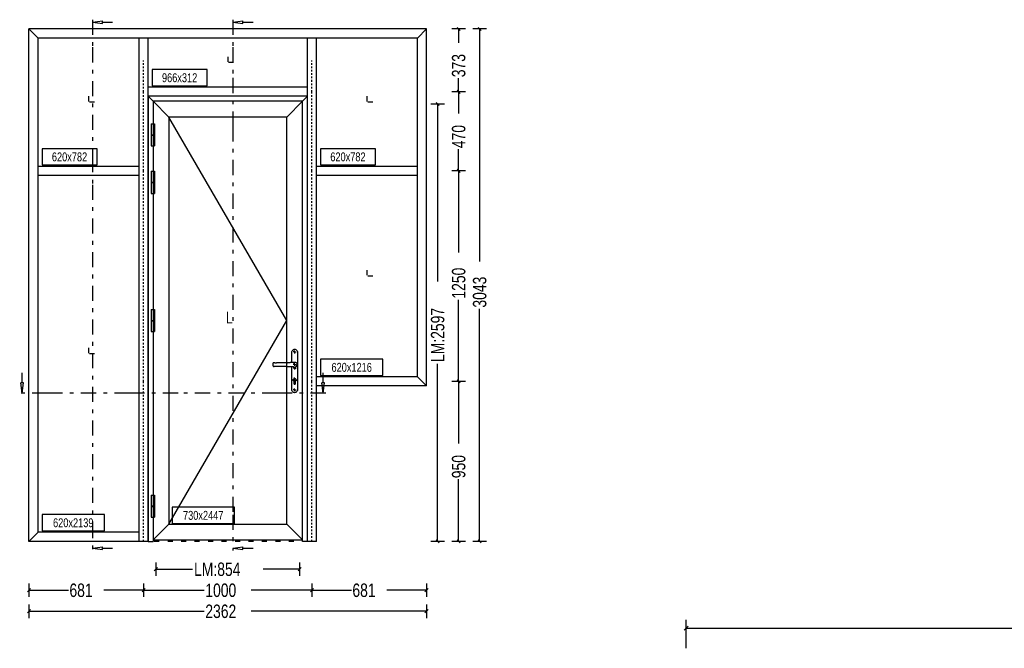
# Model space of a CAD drawing. Header units: millimetres. Extents: x 0 to 10560344, y -63228 to 177747.
# Tile 30 of 125: x 105123 to 105416, y -41138 to -40951. Entities that reach past the tile are written whole.
import ezdxf
from ezdxf.enums import TextEntityAlignment as Align

# ---------------------------------------------------------------- set-up
doc = ezdxf.new("R2010")
doc.units = ezdxf.units.MM
for name, pattern in [('OGLT0', [10, 4.5, -2.2, 1.1, -2.2]), ('OGLT1', [4, 1.5, -2.5]), ('OGLT2', [5, 2.5, -2.5]), ('OGLT6', [2, 0.5, -0.5, 0.5, -0.5])]:
    doc.linetypes.add(name, pattern=pattern)
doc.styles.add('ORGADATA', font='txt', dxfattribs={"oblique": 1})

msp = doc.modelspace()

# ---------------------------------------------------------------- linework, layer by layer
at = {"color": 8, "linetype": 'OGLT0'}
for p, q in [((105144.96, -40950.94), (105144.96, -40959.14)), ((105186.67, -40950.94), (105186.67, -40959.14)), ((105144.96, -40959.14), (105144.96, -40991.74)), ((105186.67, -40959.14), (105186.67, -40968.24)), ((105186.67, -40968.24), (105186.67, -40982.59)), ((105186.67, -40982.59), (105186.67, -41097.94)), ((105144.96, -40991.74), (105144.96, -40999.94)), ((105144.96, -40999.94), (105144.96, -41100.39)), ((105131.56, -41061.79), (105123.36, -41061.79)), ((105156.06, -41061.79), (105131.56, -41061.79)), ((105170.41, -41061.79), (105156.06, -41061.79)), ((105199.91, -41061.79), (105170.41, -41061.79)), ((105214.26, -41061.79), (105199.91, -41061.79)), ((105186.67, -41097.94), (105186.67, -41108.59)), ((105144.96, -41100.39), (105144.96, -41108.59))]:
    msp.add_line(p, q, dxfattribs=at)
at = {"color": 8, "linetype": 'Continuous'}
for p, q in [((105144.96, -40951.69), (105147.96, -40951.29)), ((105144.96, -40951.69), (105147.96, -40952.08)), ((105147.96, -40952.08), (105147.96, -40951.29)), ((105147.96, -40951.69), (105150.96, -40951.69)), ((105186.67, -40951.69), (105189.67, -40951.29)), ((105186.67, -40951.69), (105189.67, -40952.08)), ((105189.67, -40952.08), (105189.67, -40951.29)), ((105189.67, -40951.69), (105192.67, -40951.69)), ((105160.16, -40953.69), (105126.11, -40953.69)), ((105126.11, -40972.34), (105126.11, -40953.69)), ((105128.81, -40956.39), (105126.11, -40953.69)), ((105210.16, -40953.69), (105160.16, -40953.69)), ((105244.21, -40953.69), (105210.16, -40953.69)), ((105241.51, -40956.39), (105244.21, -40953.69)), ((105244.21, -40972.34), (105244.21, -40953.69)), ((105160.16, -40956.39), (105128.81, -40956.39)), ((105128.81, -40972.34), (105128.81, -40956.39)), ((105158.81, -40972.34), (105158.81, -40956.39)), ((105210.16, -40956.39), (105160.16, -40956.39)), ((105161.51, -40972.34), (105161.51, -40956.39)), ((105208.81, -40972.34), (105208.81, -40956.39)), ((105241.51, -40956.39), (105210.16, -40956.39)), ((105211.51, -40972.34), (105211.51, -40956.39)), ((105241.51, -40972.34), (105241.51, -40956.39)), ((105126.11, -40995.84), (105126.11, -40972.34)), ((105128.81, -40995.84), (105128.81, -40972.34)), ((105158.81, -40995.84), (105158.81, -40972.34)), ((105208.81, -40970.99), (105161.51, -40970.99)), ((105161.51, -40995.84), (105161.51, -40972.34)), ((105208.81, -40995.84), (105208.81, -40972.34)), ((105211.51, -40995.84), (105211.51, -40972.34)), ((105241.51, -40995.84), (105241.51, -40972.34)), ((105244.21, -40995.84), (105244.21, -40972.34)), ((105161.51, -40973.69), (105161.51, -41105.84)), ((105208.81, -40973.69), (105161.51, -40973.69)), ((105162.96, -40975.14), (105161.51, -40973.69)), ((105208.81, -40973.69), (105161.51, -40973.69)), ((105162.96, -40975.14), (105162.96, -41105.84)), ((105207.36, -40975.14), (105162.96, -40975.14)), ((105162.96, -40975.14), (105162.96, -41105.39)), ((105207.36, -40975.14), (105162.96, -40975.14)), ((105167.66, -40979.84), (105162.96, -40975.14)), ((105202.66, -40979.84), (105207.36, -40975.14)), ((105207.36, -40975.14), (105208.81, -40973.69)), ((105207.36, -41105.84), (105207.36, -40975.14)), ((105207.36, -41105.39), (105207.36, -40975.14)), ((105208.81, -41105.84), (105208.81, -40973.69)), ((105167.66, -40979.84), (105167.66, -41100.69)), ((105202.66, -40979.84), (105167.66, -40979.84)), ((105202.66, -41040.26), (105167.66, -40979.84)), ((105202.66, -41100.69), (105202.66, -40979.84)), ((105162.38, -40981.84), (105162.38, -40988.44)), ((105162.38, -40981.84), (105163.38, -40981.84)), ((105163.38, -40981.84), (105163.38, -40988.44)), ((105162.38, -40985.09), (105163.38, -40985.09)), ((105162.38, -40985.19), (105163.38, -40985.19)), ((105162.38, -40988.44), (105163.38, -40988.44)), ((105126.11, -41058.34), (105126.11, -40995.84)), ((105158.81, -40994.49), (105128.81, -40994.49)), ((105128.81, -41058.34), (105128.81, -40995.84)), ((105158.81, -41058.34), (105158.81, -40995.84)), ((105161.51, -41058.34), (105161.51, -40995.84)), ((105162.38, -40995.94), (105162.38, -41002.54)), ((105162.38, -40995.94), (105163.38, -40995.94)), ((105163.38, -40995.94), (105163.38, -41002.54)), ((105208.81, -41058.34), (105208.81, -40995.84)), ((105241.51, -40994.49), (105211.51, -40994.49)), ((105211.51, -41058.34), (105211.51, -40995.84)), ((105241.51, -41056.99), (105241.51, -40995.84)), ((105244.21, -41059.69), (105244.21, -40995.84)), ((105158.81, -40997.19), (105128.81, -40997.19)), ((105162.38, -40999.19), (105163.38, -40999.19)), ((105162.38, -40999.29), (105163.38, -40999.29)), ((105241.51, -40997.19), (105211.51, -40997.19)), ((105162.38, -41002.54), (105163.38, -41002.54)), ((105162.38, -41036.96), (105162.38, -41043.56)), ((105162.38, -41036.96), (105163.38, -41036.96)), ((105163.38, -41036.96), (105163.38, -41043.56)), ((105162.38, -41040.21), (105163.38, -41040.21)), ((105167.66, -41100.69), (105202.66, -41040.26)), ((105162.38, -41040.31), (105163.38, -41040.31)), ((105162.38, -41043.56), (105163.38, -41043.56)), ((105204.35, -41049.15), (105204.45, -41049.03)), ((105204.45, -41049.03), (105204.57, -41048.92)), ((105204.57, -41048.92), (105204.72, -41048.85)), ((105204.72, -41048.85), (105204.87, -41048.8)), ((105204.87, -41048.8), (105205.03, -41048.79)), ((105205.03, -41048.79), (105205.03, -41048.79)), ((105205.03, -41048.79), (105205.19, -41048.8)), ((105205.19, -41048.8), (105205.35, -41048.85)), ((105205.35, -41048.85), (105205.49, -41048.92)), ((105205.49, -41048.92), (105205.62, -41049.03)), ((105205.62, -41049.03), (105205.72, -41049.15)), ((105204.21, -41049.61), (105204.22, -41049.45)), ((105204.21, -41052.74), (105204.21, -41049.61)), ((105204.22, -41049.45), (105204.27, -41049.29)), ((105204.27, -41049.29), (105204.35, -41049.15)), ((105205.72, -41049.15), (105205.8, -41049.29)), ((105205.8, -41049.29), (105205.84, -41049.45)), ((105205.84, -41049.45), (105205.86, -41049.61)), ((105205.86, -41049.61), (105205.86, -41060.86)), ((105198.54, -41053.19), (105198.53, -41053.23)), ((105198.53, -41053.23), (105198.53, -41053.27)), ((105198.53, -41053.27), (105198.53, -41053.3)), ((105198.53, -41053.3), (105198.53, -41053.34)), ((105198.53, -41053.34), (105198.53, -41053.37)), ((105198.53, -41053.37), (105198.53, -41053.41)), ((105198.53, -41053.41), (105198.53, -41053.44)), ((105198.53, -41053.44), (105198.54, -41053.48)), ((105198.55, -41053.12), (105198.54, -41053.16)), ((105198.54, -41053.16), (105198.54, -41053.19)), ((105198.54, -41053.48), (105198.54, -41053.51)), ((105198.54, -41053.51), (105198.55, -41053.55)), ((105198.56, -41053.06), (105198.55, -41053.09)), ((105198.55, -41053.09), (105198.55, -41053.12)), ((105198.55, -41053.55), (105198.55, -41053.58)), ((105198.55, -41053.58), (105198.56, -41053.62)), ((105198.57, -41053.03), (105198.56, -41053.06)), ((105198.56, -41053.62), (105198.57, -41053.65)), ((105198.58, -41053), (105198.57, -41053.03)), ((105198.57, -41053.65), (105198.58, -41053.67)), ((105198.59, -41052.97), (105198.58, -41053)), ((105198.58, -41053.67), (105198.59, -41053.7)), ((105198.61, -41052.95), (105198.59, -41052.97)), ((105198.59, -41053.7), (105198.61, -41053.72)), ((105198.62, -41052.92), (105198.61, -41052.95)), ((105198.61, -41053.72), (105198.62, -41053.75)), ((105198.64, -41052.9), (105198.62, -41052.92)), ((105198.62, -41053.75), (105198.64, -41053.77)), ((105198.66, -41052.88), (105198.64, -41052.9)), ((105198.64, -41053.77), (105198.66, -41053.79)), ((105198.69, -41052.86), (105198.66, -41052.88)), ((105198.66, -41053.79), (105198.69, -41053.81)), ((105198.71, -41052.84), (105198.69, -41052.86)), ((105198.69, -41053.81), (105198.71, -41053.83)), ((105198.73, -41052.83), (105198.71, -41052.84)), ((105198.71, -41053.83), (105198.73, -41053.84)), ((105198.76, -41052.82), (105198.73, -41052.83)), ((105198.73, -41053.84), (105198.76, -41053.86)), ((105198.79, -41052.8), (105198.76, -41052.82)), ((105198.76, -41053.86), (105198.79, -41053.87)), ((105198.82, -41052.8), (105198.79, -41052.8)), ((105198.79, -41053.87), (105198.82, -41053.88)), ((105198.85, -41052.79), (105198.82, -41052.8)), ((105198.82, -41053.88), (105198.85, -41053.88)), ((105198.87, -41052.79), (105198.85, -41052.79)), ((105198.85, -41053.88), (105198.87, -41053.89)), ((105198.9, -41052.78), (105198.87, -41052.79)), ((105198.87, -41053.89), (105198.9, -41053.89)), ((105199.11, -41052.78), (105198.94, -41052.78)), ((105199.11, -41053.89), (105198.94, -41053.89)), ((105199.11, -41052.78), (105199.68, -41052.78)), ((105199.68, -41053.89), (105199.11, -41053.89)), ((105202.76, -41052.78), (105199.68, -41052.78)), ((105202.76, -41053.89), (105199.68, -41053.89)), ((105202.8, -41052.78), (105202.87, -41052.78)), ((105202.8, -41053.89), (105202.87, -41053.89)), ((105203.03, -41052.78), (105202.87, -41052.78)), ((105202.87, -41053.89), (105203.03, -41053.89)), ((105203.19, -41052.78), (105203.03, -41052.78)), ((105203.03, -41053.89), (105203.11, -41053.89)), ((105203.11, -41053.89), (105203.19, -41053.89)), ((105203.27, -41052.78), (105203.19, -41052.78)), ((105203.19, -41053.89), (105203.27, -41053.89)), ((105203.35, -41052.78), (105203.27, -41052.78)), ((105203.27, -41053.89), (105203.35, -41053.89)), ((105203.39, -41052.78), (105203.35, -41052.78)), ((105203.35, -41053.89), (105203.39, -41053.89)), ((105203.43, -41052.78), (105203.39, -41052.78)), ((105203.39, -41053.89), (105203.43, -41053.89)), ((105203.47, -41052.78), (105203.43, -41052.78)), ((105203.43, -41053.89), (105203.47, -41053.89)), ((105203.51, -41052.78), (105203.47, -41052.78)), ((105203.47, -41053.89), (105203.51, -41053.89)), ((105203.55, -41052.78), (105203.51, -41052.78)), ((105203.51, -41053.89), (105203.55, -41053.89)), ((105203.59, -41052.78), (105203.55, -41052.78)), ((105203.55, -41053.89), (105203.59, -41053.89)), ((105203.63, -41052.78), (105203.59, -41052.78)), ((105203.59, -41053.89), (105203.63, -41053.9)), ((105203.67, -41052.78), (105203.63, -41052.78)), ((105203.63, -41053.9), (105203.67, -41053.9)), ((105203.7, -41052.78), (105203.67, -41052.78)), ((105203.67, -41053.9), (105203.7, -41053.9)), ((105203.74, -41052.77), (105203.7, -41052.78)), ((105203.7, -41053.9), (105203.74, -41053.9)), ((105203.78, -41052.77), (105203.74, -41052.77)), ((105203.74, -41053.9), (105203.78, -41053.9)), ((105203.81, -41052.77), (105203.78, -41052.77)), ((105203.78, -41053.9), (105203.81, -41053.9)), ((105203.84, -41052.77), (105203.81, -41052.77)), ((105203.81, -41053.9), (105203.84, -41053.9)), ((105203.87, -41052.77), (105203.84, -41052.77)), ((105203.84, -41053.9), (105203.87, -41053.9)), ((105203.9, -41052.77), (105203.87, -41052.77)), ((105203.87, -41053.9), (105203.9, -41053.9)), ((105203.92, -41052.77), (105203.9, -41052.77)), ((105203.9, -41053.9), (105203.92, -41053.91)), ((105203.92, -41053.91), (105203.98, -41053.91)), ((105203.98, -41052.76), (105203.92, -41052.77)), ((105204.03, -41052.76), (105203.98, -41052.76)), ((105203.98, -41053.91), (105204.03, -41053.91)), ((105204.08, -41052.75), (105204.03, -41052.76)), ((105204.03, -41053.91), (105204.08, -41053.92)), ((105204.13, -41052.75), (105204.08, -41052.75)), ((105204.08, -41053.92), (105204.13, -41053.92)), ((105204.19, -41052.74), (105204.13, -41052.75)), ((105204.13, -41053.92), (105204.19, -41053.93)), ((105204.24, -41052.74), (105204.19, -41052.74)), ((105204.19, -41053.93), (105204.24, -41053.93)), ((105204.21, -41060.86), (105204.21, -41053.93)), ((105204.36, -41052.73), (105204.24, -41052.74)), ((105204.24, -41053.93), (105204.36, -41053.94)), ((105204.41, -41052.73), (105204.36, -41052.73)), ((105204.36, -41053.94), (105204.41, -41053.95)), ((105204.47, -41052.72), (105204.41, -41052.73)), ((105204.41, -41053.95), (105204.47, -41053.95)), ((105204.52, -41052.72), (105204.47, -41052.72)), ((105204.47, -41053.95), (105204.52, -41053.95)), ((105204.55, -41052.72), (105204.52, -41052.72)), ((105204.52, -41053.95), (105204.55, -41053.96)), ((105204.57, -41052.71), (105204.55, -41052.72)), ((105204.55, -41053.96), (105204.58, -41053.96)), ((105204.6, -41052.71), (105204.57, -41052.71)), ((105204.58, -41053.96), (105204.69, -41053.97)), ((105204.63, -41052.71), (105204.6, -41052.71)), ((105204.69, -41052.7), (105204.63, -41052.71)), ((105204.63, -41052.71), (105204.65, -41052.7)), ((105204.63, -41053.96), (105204.65, -41053.98)), ((105204.65, -41052.7), (105204.67, -41052.69)), ((105204.65, -41053.98), (105204.67, -41053.99)), ((105204.67, -41052.69), (105204.68, -41052.68)), ((105204.67, -41053.99), (105204.68, -41054)), ((105204.68, -41052.68), (105204.7, -41052.67)), ((105204.68, -41054), (105204.7, -41054.01)), ((105204.72, -41052.7), (105204.69, -41052.7)), ((105204.69, -41053.97), (105204.72, -41053.97)), ((105204.7, -41052.67), (105204.72, -41052.66)), ((105204.7, -41054.01), (105204.72, -41054.01)), ((105204.72, -41052.66), (105204.74, -41052.65)), ((105204.75, -41052.7), (105204.72, -41052.7)), ((105204.72, -41053.97), (105204.75, -41053.97)), ((105204.72, -41054.01), (105204.74, -41054.02)), ((105204.74, -41052.65), (105204.76, -41052.64)), ((105204.74, -41054.02), (105204.76, -41054.03)), ((105204.77, -41052.69), (105204.75, -41052.7)), ((105204.75, -41053.97), (105204.77, -41053.98)), ((105204.76, -41052.64), (105204.78, -41052.63)), ((105204.76, -41054.03), (105204.78, -41054.04)), ((105204.79, -41052.69), (105204.77, -41052.69)), ((105204.77, -41053.98), (105204.79, -41053.98)), ((105204.78, -41052.63), (105204.8, -41052.63)), ((105204.78, -41054.04), (105204.8, -41054.05)), ((105204.81, -41052.69), (105204.79, -41052.69)), ((105204.79, -41053.98), (105204.81, -41053.98)), ((105204.8, -41052.63), (105204.82, -41052.62)), ((105204.8, -41054.05), (105204.82, -41054.05)), ((105204.83, -41052.69), (105204.81, -41052.69)), ((105204.81, -41053.98), (105204.83, -41053.98)), ((105204.82, -41052.62), (105204.84, -41052.61)), ((105204.82, -41054.05), (105204.84, -41054.06)), ((105204.84, -41052.61), (105204.87, -41052.61)), ((105204.84, -41054.06), (105204.87, -41054.06)), ((105204.87, -41052.61), (105204.89, -41052.6)), ((105204.87, -41054.06), (105204.89, -41054.07)), ((105204.89, -41052.6), (105204.92, -41052.6)), ((105204.89, -41054.07), (105204.92, -41054.07)), ((105204.92, -41052.6), (105204.94, -41052.59)), ((105204.92, -41054.07), (105204.94, -41054.08)), ((105204.94, -41052.59), (105204.97, -41052.59)), ((105204.94, -41054.08), (105204.97, -41054.08)), ((105204.97, -41052.59), (105204.99, -41052.59)), ((105204.97, -41054.08), (105204.99, -41054.08)), ((105204.99, -41052.59), (105205.02, -41052.59)), ((105204.99, -41054.08), (105205.02, -41054.08)), ((105205.02, -41052.59), (105205.05, -41052.59)), ((105205.02, -41054.08), (105205.05, -41054.08)), ((105205.05, -41052.59), (105205.08, -41052.59)), ((105205.05, -41054.08), (105205.08, -41054.08)), ((105205.08, -41052.59), (105205.11, -41052.59)), ((105205.08, -41054.08), (105205.11, -41054.08)), ((105205.11, -41052.59), (105205.14, -41052.6)), ((105205.11, -41054.08), (105205.14, -41054.08)), ((105205.14, -41052.6), (105205.17, -41052.6)), ((105205.14, -41054.08), (105205.17, -41054.07)), ((105205.17, -41052.6), (105205.2, -41052.61)), ((105205.17, -41054.07), (105205.2, -41054.06)), ((105205.2, -41052.61), (105205.22, -41052.61)), ((105205.2, -41054.06), (105205.22, -41054.06)), ((105205.22, -41052.61), (105205.25, -41052.62)), ((105205.22, -41054.06), (105205.25, -41054.05)), ((105205.25, -41052.62), (105205.28, -41052.63)), ((105205.25, -41054.05), (105205.28, -41054.04)), ((105205.28, -41052.63), (105205.31, -41052.64)), ((105205.28, -41054.04), (105205.31, -41054.03)), ((105205.31, -41052.64), (105205.34, -41052.65)), ((105205.31, -41054.03), (105205.34, -41054.02)), ((105205.34, -41052.65), (105205.36, -41052.67)), ((105205.34, -41054.02), (105205.36, -41054.01)), ((105205.36, -41052.67), (105205.39, -41052.68)), ((105205.36, -41054.01), (105205.39, -41053.99)), ((105205.39, -41052.68), (105205.41, -41052.69)), ((105205.39, -41053.99), (105205.41, -41053.98)), ((105205.41, -41052.69), (105205.44, -41052.71)), ((105205.41, -41053.98), (105205.44, -41053.96)), ((105205.44, -41052.71), (105205.46, -41052.73)), ((105205.44, -41053.96), (105205.46, -41053.95)), ((105205.46, -41052.73), (105205.49, -41052.74)), ((105205.46, -41053.95), (105205.49, -41053.93)), ((105205.49, -41052.74), (105205.51, -41052.76)), ((105205.49, -41053.93), (105205.51, -41053.91)), ((105205.51, -41052.76), (105205.53, -41052.78)), ((105205.51, -41053.91), (105205.53, -41053.89)), ((105205.53, -41052.78), (105205.55, -41052.8)), ((105205.53, -41053.89), (105205.55, -41053.87)), ((105205.55, -41052.8), (105205.57, -41052.82)), ((105205.55, -41053.87), (105205.57, -41053.85)), ((105205.57, -41052.82), (105205.59, -41052.84)), ((105205.57, -41053.85), (105205.59, -41053.83)), ((105205.59, -41052.84), (105205.61, -41052.87)), ((105205.59, -41053.83), (105205.61, -41053.81)), ((105205.61, -41052.87), (105205.63, -41052.89)), ((105205.61, -41053.81), (105205.63, -41053.78)), ((105205.63, -41052.89), (105205.65, -41052.91)), ((105205.63, -41053.78), (105205.65, -41053.76)), ((105205.65, -41052.91), (105205.66, -41052.93)), ((105205.65, -41053.76), (105205.66, -41053.74)), ((105205.66, -41052.93), (105205.67, -41052.95)), ((105205.66, -41053.74), (105205.67, -41053.72)), ((105205.67, -41052.95), (105205.69, -41052.98)), ((105205.67, -41053.72), (105205.69, -41053.7)), ((105205.69, -41052.98), (105205.7, -41053)), ((105205.69, -41053.7), (105205.7, -41053.68)), ((105205.7, -41053), (105205.71, -41053.02)), ((105205.7, -41053.68), (105205.71, -41053.65)), ((105205.71, -41053.02), (105205.72, -41053.04)), ((105205.71, -41053.65), (105205.72, -41053.63)), ((105205.72, -41053.04), (105205.72, -41053.06)), ((105205.72, -41053.06), (105205.73, -41053.08)), ((105205.72, -41053.61), (105205.73, -41053.59)), ((105205.72, -41053.63), (105205.72, -41053.61)), ((105205.73, -41053.08), (105205.74, -41053.1)), ((105205.73, -41053.59), (105205.74, -41053.58)), ((105205.74, -41053.1), (105205.74, -41053.12)), ((105205.74, -41053.12), (105205.75, -41053.14)), ((105205.74, -41053.56), (105205.75, -41053.54)), ((105205.74, -41053.58), (105205.74, -41053.56)), ((105205.75, -41053.14), (105205.76, -41053.16)), ((105205.75, -41053.54), (105205.76, -41053.52)), ((105205.76, -41053.16), (105205.76, -41053.18)), ((105205.76, -41053.18), (105205.77, -41053.2)), ((105205.76, -41053.49), (105205.77, -41053.47)), ((105205.76, -41053.52), (105205.76, -41053.49)), ((105205.77, -41053.2), (105205.77, -41053.22)), ((105205.77, -41053.22), (105205.77, -41053.24)), ((105205.77, -41053.24), (105205.77, -41053.26)), ((105205.77, -41053.26), (105205.78, -41053.28)), ((105205.77, -41053.41), (105205.78, -41053.39)), ((105205.77, -41053.43), (105205.77, -41053.41)), ((105205.77, -41053.45), (105205.77, -41053.43)), ((105205.77, -41053.47), (105205.77, -41053.45)), ((105205.78, -41053.28), (105205.78, -41053.3)), ((105205.78, -41053.3), (105205.78, -41053.32)), ((105205.78, -41053.37), (105205.78, -41053.35)), ((105205.78, -41053.39), (105205.78, -41053.37)), ((105124.11, -41058.79), (105124.11, -41055.79)), ((105241.51, -41056.99), (105211.51, -41056.99)), ((105213.51, -41058.79), (105213.51, -41055.79)), ((105241.51, -41056.99), (105244.21, -41059.69)), ((105124.11, -41061.79), (105123.71, -41058.79)), ((105124.5, -41058.79), (105123.71, -41058.79)), ((105124.11, -41061.79), (105124.5, -41058.79)), ((105126.11, -41105.84), (105126.11, -41058.34)), ((105128.81, -41103.14), (105128.81, -41058.34)), ((105158.81, -41105.84), (105158.81, -41058.34)), ((105161.51, -41105.84), (105161.51, -41058.34)), ((105204.77, -41058.29), (105204.77, -41058.93)), ((105205.3, -41058.93), (105205.3, -41058.29)), ((105208.81, -41105.84), (105208.81, -41058.34)), ((105211.51, -41105.84), (105211.51, -41058.34)), ((105244.21, -41059.69), (105211.51, -41059.69)), ((105213.51, -41061.79), (105213.11, -41058.79)), ((105213.9, -41058.79), (105213.11, -41058.79)), ((105213.51, -41061.79), (105213.9, -41058.79)), ((105204.22, -41061.02), (105204.21, -41060.86)), ((105204.27, -41061.18), (105204.22, -41061.02)), ((105204.35, -41061.32), (105204.27, -41061.18)), ((105204.45, -41061.44), (105204.35, -41061.32)), ((105204.57, -41061.55), (105204.45, -41061.44)), ((105204.72, -41061.62), (105204.57, -41061.55)), ((105204.87, -41061.67), (105204.72, -41061.62)), ((105205.03, -41061.69), (105204.87, -41061.67)), ((105205.19, -41061.67), (105205.03, -41061.69)), ((105205.03, -41061.69), (105205.03, -41061.69)), ((105205.35, -41061.62), (105205.19, -41061.67)), ((105205.49, -41061.55), (105205.35, -41061.62)), ((105205.62, -41061.44), (105205.49, -41061.55)), ((105205.72, -41061.32), (105205.62, -41061.44)), ((105205.8, -41061.18), (105205.72, -41061.32)), ((105205.84, -41061.02), (105205.8, -41061.18)), ((105205.86, -41060.86), (105205.84, -41061.02)), ((105162.38, -41092.09), (105162.38, -41098.69)), ((105162.38, -41092.09), (105163.38, -41092.09)), ((105163.38, -41092.09), (105163.38, -41098.69)), ((105162.38, -41095.34), (105163.38, -41095.34)), ((105162.38, -41095.44), (105163.38, -41095.44)), ((105162.38, -41098.69), (105163.38, -41098.69)), ((105167.66, -41100.69), (105162.96, -41105.39)), ((105167.66, -41100.69), (105202.66, -41100.69)), ((105202.66, -41100.69), (105207.36, -41105.39)), ((105128.81, -41103.14), (105126.11, -41105.84)), ((105158.81, -41103.14), (105128.81, -41103.14)), ((105158.81, -41105.84), (105126.11, -41105.84)), ((105144.96, -41107.84), (105147.96, -41107.44)), ((105147.96, -41108.23), (105147.96, -41107.44)), ((105161.51, -41105.84), (105158.81, -41105.84)), ((105161.51, -41105.84), (105162.96, -41105.84)), ((105162.96, -41105.39), (105207.36, -41105.39)), ((105186.67, -41107.84), (105189.67, -41107.44)), ((105189.67, -41108.23), (105189.67, -41107.44)), ((105208.81, -41105.84), (105207.36, -41105.84)), ((105211.51, -41105.84), (105208.81, -41105.84)), ((105144.96, -41107.84), (105147.96, -41108.23)), ((105147.96, -41107.84), (105150.96, -41107.84)), ((105186.67, -41107.84), (105189.67, -41108.23)), ((105189.67, -41107.84), (105192.67, -41107.84))]:
    msp.add_line(p, q, dxfattribs=at)
at = {"color": 3, "linetype": 'Continuous'}
for p, q in [((105255.73, -40953.69), (105251.73, -40953.69)), ((105254.2, -40954.16), (105253.26, -40953.21)), ((105253.73, -40953.69), (105253.73, -40957.76)), ((105261.97, -40953.69), (105257.97, -40953.69)), ((105260.44, -40954.16), (105259.5, -40953.21)), ((105259.97, -40953.69), (105259.97, -41022.76)), ((105179.03, -40965.75), (105162.7, -40965.75)), ((105162.7, -40965.75), (105162.7, -40970.58)), ((105179.03, -40970.58), (105179.03, -40965.75)), ((105253.73, -40972.34), (105253.73, -40968.27)), ((105162.7, -40970.58), (105179.03, -40970.58)), ((105255.73, -40972.34), (105251.73, -40972.34)), ((105255.73, -40972.34), (105251.73, -40972.34)), ((105254.2, -40972.81), (105253.26, -40971.86)), ((105254.2, -40972.81), (105253.26, -40971.86)), ((105253.73, -40972.34), (105253.73, -40978.83)), ((105247.96, -40976.46), (105247.02, -40975.51)), ((105249.49, -40975.99), (105245.49, -40975.99)), ((105247.49, -40975.99), (105247.49, -41028.65)), ((105146.33, -40989.25), (105130, -40989.25)), ((105130, -40989.25), (105130, -40994.08)), ((105146.33, -40994.08), (105146.33, -40989.25)), ((105229.03, -40989.25), (105212.7, -40989.25)), ((105212.7, -40989.25), (105212.7, -40994.08)), ((105229.03, -40994.08), (105229.03, -40989.25)), ((105253.73, -40995.84), (105253.73, -40989.34)), ((105130, -40994.08), (105146.33, -40994.08)), ((105212.7, -40994.08), (105229.03, -40994.08)), ((105255.73, -40995.84), (105251.73, -40995.84)), ((105255.73, -40995.84), (105251.73, -40995.84)), ((105254.2, -40996.31), (105253.26, -40995.36)), ((105254.2, -40996.31), (105253.26, -40995.36)), ((105253.73, -40995.84), (105253.73, -41020.08)), ((105253.73, -41058.34), (105253.73, -41034.09)), ((105259.97, -41105.84), (105259.97, -41036.77)), ((105231.23, -41051.75), (105212.7, -41051.75)), ((105212.7, -41051.75), (105212.7, -41056.58)), ((105231.23, -41056.58), (105231.23, -41051.75)), ((105247.49, -41105.84), (105247.49, -41053.17)), ((105212.7, -41056.58), (105231.23, -41056.58)), ((105255.73, -41058.34), (105251.73, -41058.34)), ((105255.73, -41058.34), (105251.73, -41058.34)), ((105254.2, -41058.81), (105253.26, -41057.86)), ((105254.2, -41058.81), (105253.26, -41057.86)), ((105253.73, -41058.34), (105253.73, -41076.83)), ((105253.73, -41105.84), (105253.73, -41087.34)), ((105187.13, -41095.7), (105168.6, -41095.7)), ((105168.6, -41095.7), (105168.6, -41100.53)), ((105187.13, -41100.53), (105187.13, -41095.7)), ((105148.53, -41097.9), (105130, -41097.9)), ((105130, -41097.9), (105130, -41102.73)), ((105148.53, -41102.73), (105148.53, -41097.9)), ((105168.6, -41100.53), (105187.13, -41100.53)), ((105130, -41102.73), (105148.53, -41102.73)), ((105249.49, -41105.84), (105245.49, -41105.84)), ((105247.96, -41106.31), (105247.02, -41105.36)), ((105255.73, -41105.84), (105251.73, -41105.84)), ((105254.2, -41106.31), (105253.26, -41105.36)), ((105261.97, -41105.84), (105257.97, -41105.84)), ((105260.44, -41106.31), (105259.5, -41105.36)), ((105163.81, -41112.12), (105163.81, -41116.12)), ((105206.51, -41112.12), (105206.51, -41116.12)), ((105164.28, -41113.64), (105163.34, -41114.59)), ((105163.81, -41114.12), (105174.65, -41114.12)), ((105206.51, -41114.12), (105195.67, -41114.12)), ((105206.98, -41113.64), (105206.04, -41114.59)), ((105126.11, -41118.36), (105126.11, -41122.36)), ((105160.16, -41118.36), (105160.16, -41122.36)), ((105160.16, -41118.36), (105160.16, -41122.36)), ((105210.16, -41118.36), (105210.16, -41122.36)), ((105210.16, -41118.36), (105210.16, -41122.36)), ((105244.21, -41118.36), (105244.21, -41122.36)), ((105126.58, -41119.88), (105125.64, -41120.83)), ((105126.11, -41120.36), (105137.88, -41120.36)), ((105160.16, -41120.36), (105148.39, -41120.36)), ((105160.63, -41119.88), (105159.69, -41120.83)), ((105160.63, -41119.88), (105159.69, -41120.83)), ((105160.16, -41120.36), (105178.15, -41120.36)), ((105210.16, -41120.36), (105192.16, -41120.36)), ((105210.63, -41119.88), (105209.69, -41120.83)), ((105210.63, -41119.88), (105209.69, -41120.83)), ((105210.16, -41120.36), (105221.93, -41120.36)), ((105244.21, -41120.36), (105232.44, -41120.36)), ((105244.68, -41119.88), (105243.74, -41120.83)), ((105126.11, -41124.6), (105126.11, -41128.6)), ((105244.21, -41124.6), (105244.21, -41128.6)), ((105126.58, -41126.12), (105125.64, -41127.07)), ((105126.11, -41126.6), (105178.15, -41126.6)), ((105244.21, -41126.6), (105192.16, -41126.6)), ((105244.68, -41126.12), (105243.74, -41127.07)), ((105321.36, -41137.6), (105321.36, -41129.1)), ((105320.77, -41132.19), (105321.95, -41131.01)), ((105321.36, -41131.6), (105447.6, -41131.6))]:
    msp.add_line(p, q, dxfattribs=at)
at = {"color": 8, "linetype": 'OGLT6'}
for p, q in [((105160.16, -40972.34), (105160.16, -40963.01)), ((105160.16, -40972.34), (105160.16, -40963.01)), ((105210.16, -40972.34), (105210.16, -40963.01)), ((105210.16, -40972.34), (105210.16, -40963.01)), ((105160.16, -40995.84), (105160.16, -40972.34)), ((105160.16, -40995.84), (105160.16, -40972.34)), ((105210.16, -40995.84), (105210.16, -40972.34)), ((105210.16, -40995.84), (105210.16, -40972.34)), ((105160.16, -41058.34), (105160.16, -40995.84)), ((105160.16, -41058.34), (105160.16, -40995.84)), ((105210.16, -41058.34), (105210.16, -40995.84)), ((105210.16, -41058.34), (105210.16, -40995.84)), ((105160.16, -41105.84), (105160.16, -41058.34)), ((105160.16, -41105.84), (105160.16, -41058.34)), ((105210.16, -41105.84), (105210.16, -41058.34)), ((105210.16, -41105.84), (105210.16, -41058.34))]:
    msp.add_line(p, q, dxfattribs=at)
at = {"color": 8, "linetype": 'OGLT1'}
for p, q in [((105186.91, -40963.69), (105183.41, -40963.69)), ((105185.16, -40961.94), (105185.16, -40965.44)), ((105145.56, -40975.44), (105142.06, -40975.44)), ((105143.81, -40973.69), (105143.81, -40977.19)), ((105228.26, -40975.44), (105224.76, -40975.44)), ((105226.51, -40973.69), (105226.51, -40977.19)), ((105226.51, -41025.34), (105226.51, -41028.84)), ((105228.26, -41027.09), (105224.76, -41027.09)), ((105143.81, -41048.41), (105143.81, -41051.91)), ((105145.56, -41050.16), (105142.06, -41050.16)), ((105208.81, -41105.84), (105161.51, -41105.84)), ((105208.81, -41105.84), (105161.51, -41105.84))]:
    msp.add_line(p, q, dxfattribs=at)
at = {"color": 4, "linetype": 'OGLT2'}
for p, q in [((105205.03, -41049.61), (105204.61, -41049.61)), ((105205.03, -41049.61), (105205.03, -41049.19)), ((105205.03, -41049.61), (105205.46, -41049.61)), ((105205.03, -41049.61), (105205.03, -41050.04)), ((105205.03, -41053.34), (105204.61, -41053.34)), ((105205.03, -41054.41), (105204.61, -41054.41)), ((105205.03, -41053.34), (105205.03, -41052.91)), ((105205.03, -41053.34), (105205.46, -41053.34)), ((105205.03, -41053.34), (105205.03, -41053.76)), ((105205.03, -41054.41), (105205.03, -41053.99)), ((105205.03, -41054.41), (105205.46, -41054.41)), ((105205.03, -41054.41), (105205.03, -41054.84)), ((105205.03, -41057.94), (105205.03, -41057.2)), ((105205.03, -41057.94), (105204.3, -41057.94)), ((105205.03, -41057.94), (105205.77, -41057.94)), ((105205.03, -41057.94), (105205.03, -41058.67)), ((105205.03, -41060.86), (105205.03, -41060.44)), ((105205.03, -41060.86), (105204.61, -41060.86)), ((105205.03, -41060.86), (105205.46, -41060.86)), ((105205.03, -41060.86), (105205.03, -41061.29))]:
    msp.add_line(p, q, dxfattribs=at)
at = {"color": 8, "linetype": 'Continuous'}
for centre, radius, start, end in [((105198.94, -41054.97), 2.19, 90, 90.9099), ((105198.94, -41051.7), 2.19, 269.0901, 270), ((105202.76, -41051.28), 1.5, 270, 271.5), ((105202.76, -41055.39), 1.5, 88.5, 90), ((105205.03, -41057.94), 0.438, 306.8699, 233.1301), ((105205.03, -41058.93), 0.263, 180, 0)]:
    msp.add_arc(centre, radius, start, end, dxfattribs=at)

# ---------------------------------------------------------------- texts
at = {"color": 3, "style": 'ORGADATA', "width": 0.772222}
for s, p in [('373', (105255.73, -40968.02)), ('470', (105255.73, -40989.09)), ('1250', (105255.73, -41033.76)), ('3043', (105261.97, -41036.43)), ('LM:2597', (105249.49, -41052.59)), ('950', (105255.73, -41087.09))]:
    msp.add_text(s, height=4, rotation=90, dxfattribs=at).set_placement(p)
for s, p in [('966x312', (105170.86, -40969.49)), ('620x782', (105138.16, -40992.99)), ('620x782', (105220.86, -40992.99)), ('620x1216', (105221.97, -41055.49)), ('730x2447', (105177.87, -41099.44)), ('620x2139', (105139.27, -41101.64))]:
    msp.add_text(s, height=2.646, dxfattribs=at).set_placement(p, align=Align.CENTER)
at = {"color": 8, "style": 'ORGADATA', "width": 0.772222}
msp.add_text('L', height=3.5, dxfattribs=at).set_placement((105186.62, -41041.14), align=Align.RIGHT)
at = {"color": 3, "style": 'ORGADATA', "width": 0.772222}
for s, p in [('LM:854', (105175.15, -41116.12)), ('681', (105138.13, -41122.36)), ('1000', (105178.49, -41122.36)), ('681', (105222.18, -41122.36)), ('2362', (105178.49, -41128.6))]:
    msp.add_text(s, height=4, dxfattribs=at).set_placement(p)

doc.saveas('drawing.dxf')
